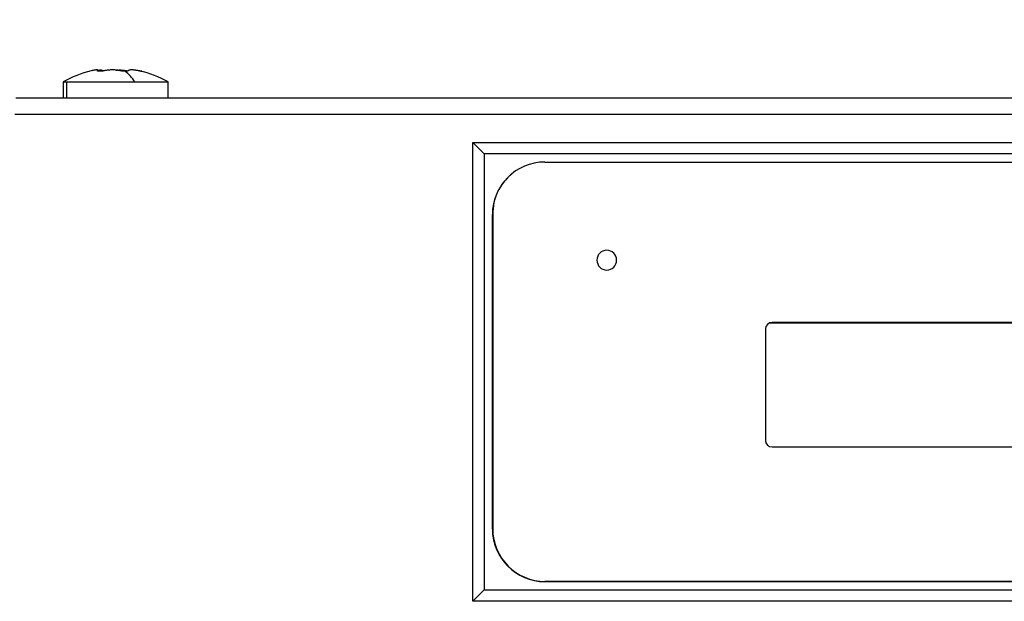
# Model space of a CAD drawing. Header units: millimetres. Extents: x 0 to 2794, y 0 to 2159.
# Tile 35 of 66: x 924 to 1112, y 1695 to 1806. Entities that reach past the tile are written whole.
import ezdxf

# ---------------------------------------------------------------- set-up
doc = ezdxf.new("R2010")
doc.units = ezdxf.units.MM
doc.header["$LTSCALE"] = 10
doc.layers.add('DIMENSIONS', color=140, linetype='Continuous', lineweight=25)
doc.styles.add('SLDTEXTSTYLE0', font='TXT', dxfattribs={"width": 0.7})
doc.dimstyles.new('SLDDIMSTYLE0', dxfattribs={"dimtxt": 21.580078, "dimasz": 33.02, "dimexe": 0, "dimexo": 0.0625, "dimgap": 5.39502, "dimtad": 0, "dimtih": 1, "dimtoh": 1, "dimdec": 1, "dimlfac": 0.8, "dimrnd": 1e-09, "dimzin": 12, "dimdsep": 46, "dimtxsty": 'SLDTEXTSTYLE0', "dimsah": 1, "dimcen": 0.09, "dimadec": 0, "dimazin": 3, "dimtfac": 1, "dimtdec": 1, "dimtofl": 0, "dimtmove": 0, "dimatfit": 3, "dimfxl": 0, "dimfrac": 2, "dimtolj": 1, "dimtzin": 12, "dimarcsym": 0})

# ---------------------------------------------------------------- blocks, each defined once
blk = doc.blocks.new('_D')
at = {"layer": 'DIMENSIONS'}
for p, q in [((736.39, 1801.92), (736.39, 1928.45)), ((1484.14, 1801.92), (1484.14, 1928.45)), ((736.39, 1896.7), (1048.3, 1896.7)), ((1077.54, 1896.7), (1070.29, 1896.7)), ((1070.29, 1896.7), (1070.29, 1862.4)), ((1159.62, 1896.7), (1166.86, 1896.7)), ((1166.86, 1896.7), (1166.86, 1862.4)), ((1484.14, 1896.7), (1188.86, 1896.7)), ((1070.29, 1862.4), (1077.54, 1862.4)), ((1166.86, 1862.4), (1159.62, 1862.4))]:
    blk.add_line(p, q, dxfattribs=at)
for points in [[(736.39, 1896.7), (769.41, 1891.62), (769.41, 1901.78)], [(1484.14, 1896.7), (1451.12, 1901.78), (1451.12, 1891.62)]]:
    blk.add_solid(points, dxfattribs=at)
at = {"layer": 'DIMENSIONS', "char_height": 21.167, "attachment_point": 1, "style": 'SLDTEXTSTYLE0'}
for s, insert in [('598.2', (1077.54, 1928.81)), ('23.55', (1077.54, 1889.68))]:
    blk.add_mtext(s, dxfattribs=dict(at, insert=insert))

msp = doc.modelspace()

# ---------------------------------------------------------------- linework, layer by layer
for p, q in [((939.3, 1796.41), (939.3, 1796.36)), ((939.36, 1796.33), (939.36, 1796.56)), ((932.77, 1794.26), (932.77, 1791.19)), ((932.77, 1794.26), (933.45, 1794.26)), ((933.45, 1794.26), (946.39, 1794.26)), ((933.45, 1791.19), (933.45, 1794.26)), ((946.39, 1794.26), (952.77, 1794.26)), ((952.77, 1791.19), (952.77, 1794.26)), ((1296.81, 1791.19), (923.73, 1791.19)), ((1296.98, 1788.06), (923.56, 1788.06)), ((1010.82, 1782.75), (1012.99, 1780.58)), ((1010.82, 1782.75), (1210.82, 1782.75)), ((1010.82, 1695.25), (1010.82, 1782.75)), ((1208.66, 1780.58), (1012.99, 1780.58)), ((1012.99, 1780.58), (1012.99, 1697.41)), ((1024.57, 1779), (1197.07, 1779)), ((1014.57, 1709), (1014.57, 1769)), ((1014.63, 1769.04), (1014.63, 1709.04)), ((1067.55, 1748.37), (1115.7, 1748.37)), ((1115.38, 1748.42), (1067.88, 1748.42)), ((1066.63, 1747.17), (1066.63, 1725.92)), ((1067.88, 1724.67), (1115.38, 1724.67)), ((1197.07, 1699), (1024.57, 1699)), ((1024.63, 1699.04), (1197.13, 1699.04)), ((1010.82, 1695.25), (1012.99, 1697.41)), ((1012.99, 1697.41), (1208.66, 1697.41)), ((1210.82, 1695.25), (1010.82, 1695.25))]:
    msp.add_line(p, q)
for centre, radius, start, end in [((942.77, 1776.94), 20, 103.5811, 120), ((940.24, 1790.63), 7.14, 30.5144, 52.576), ((942.77, 1776.94), 20, 60, 76.6579), ((1024.57, 1769), 10, 90, 180), ((1024.63, 1769.04), 10, 129.7278, 180), ((1036.38, 1760.29), 1.88, 0, 180), ((1036.38, 1760.29), 1.88, 180, 0), ((1067.88, 1747.17), 1.25, 90, 180), ((1067.88, 1725.92), 1.25, 180, 270), ((1024.57, 1709), 10, 180, 270), ((1024.63, 1709.04), 10, 180, 270)]:
    msp.add_arc(centre, radius, start, end)
for points, knots in [([(939.3, 1796.41), (939.31, 1796.42), (939.33, 1796.44), (939.35, 1796.46), (939.36, 1796.48), (939.35, 1796.5), (939.34, 1796.53), (939.29, 1796.55), (939.17, 1796.56), (938.99, 1796.55), (938.8, 1796.53), (938.59, 1796.49), (938.4, 1796.45), (938.26, 1796.42), (938.19, 1796.41)], [0, 0, 0, 0, 0.050327, 0.100303, 0.150078, 0.199804, 0.249632, 0.374579, 0.499238, 0.623988, 0.74906, 0.832467, 0.915876, 1, 1, 1, 1]), ([(939.35, 1796.33), (939.34, 1796.33), (939.32, 1796.34), (939.3, 1796.35), (939.29, 1796.36), (939.29, 1796.38), (939.3, 1796.4), (939.3, 1796.41)], [0, 0, 0, 0, 0.165747, 0.331556, 0.49893, 0.749633, 1, 1, 1, 1]), ([(939.3, 1796.53), (939.45, 1796.54), (939.82, 1796.57), (940.2, 1796.53), (940.31, 1796.45), (940.37, 1796.41)], [0, 0, 0, 0, 0.274428, 0.636471, 1, 1, 1, 1]), ([(940.59, 1796.41), (940.57, 1796.4), (940.51, 1796.39), (940.42, 1796.37), (940.33, 1796.36), (940.2, 1796.34), (940.04, 1796.32), (939.86, 1796.31), (939.7, 1796.3), (939.55, 1796.3), (939.43, 1796.31), (939.38, 1796.32), (939.35, 1796.33)], [0, 0, 0, 0, 0.063197, 0.125593, 0.187809, 0.250469, 0.375679, 0.500316, 0.625255, 0.750083, 0.874869, 1, 1, 1, 1]), ([(943.63, 1796.41), (943.59, 1796.42), (943.51, 1796.44), (943.38, 1796.46), (943.24, 1796.48), (943.1, 1796.5), (942.88, 1796.53), (942.58, 1796.55), (942.18, 1796.56), (941.78, 1796.55), (941.42, 1796.53), (941.11, 1796.49), (940.84, 1796.45), (940.68, 1796.42), (940.59, 1796.41)], [0, 0, 0, 0, 0.050308, 0.100265, 0.150032, 0.199767, 0.249632, 0.374572, 0.499238, 0.624081, 0.74906, 0.832661, 0.916052, 1, 1, 1, 1]), ([(942.77, 1796.53), (942.96, 1796.54), (943.41, 1796.57), (944.18, 1796.53), (944.69, 1796.45), (944.94, 1796.41)], [0, 0, 0, 0, 0.274428, 0.636471, 1, 1, 1, 1]), ([(944.58, 1796.3), (944.55, 1796.3), (944.5, 1796.3), (944.42, 1796.31), (944.32, 1796.31), (944.21, 1796.32), (944.08, 1796.33), (943.96, 1796.35), (943.84, 1796.36), (943.73, 1796.38), (943.66, 1796.4), (943.63, 1796.41)], [0, 0, 0, 0, 0.082963, 0.165887, 0.249484, 0.374449, 0.499109, 0.623713, 0.749081, 0.874559, 1, 1, 1, 1]), ([(945.17, 1796.41), (945.17, 1796.4), (945.16, 1796.39), (945.13, 1796.37), (945.09, 1796.36), (945.04, 1796.34), (944.98, 1796.33), (944.9, 1796.32), (944.8, 1796.31), (944.7, 1796.3), (944.62, 1796.3), (944.58, 1796.3)], [0, 0, 0, 0, 0.101586, 0.2012, 0.300004, 0.399187, 0.499928, 0.624286, 0.749675, 0.875477, 1, 1, 1, 1]), ([(947.09, 1796.41), (947.04, 1796.42), (946.94, 1796.44), (946.8, 1796.46), (946.65, 1796.48), (946.52, 1796.5), (946.31, 1796.53), (946.06, 1796.55), (945.79, 1796.56), (945.55, 1796.55), (945.39, 1796.53), (945.28, 1796.49), (945.21, 1796.45), (945.19, 1796.42), (945.17, 1796.41)], [0, 0, 0, 0, 0.050206, 0.10011, 0.149874, 0.19966, 0.249633, 0.374486, 0.499239, 0.623994, 0.74906, 0.832513, 0.915908, 1, 1, 1, 1]), ([(946.38, 1796.56), (946.4, 1796.56), (946.44, 1796.56), (946.51, 1796.55), (946.59, 1796.55), (946.68, 1796.53), (946.8, 1796.52), (946.95, 1796.49), (947.14, 1796.45), (947.28, 1796.42), (947.35, 1796.41)], [0, 0, 0, 0, 0.099929, 0.199486, 0.298985, 0.398742, 0.49907, 0.665568, 0.832073, 1, 1, 1, 1]), ([(947.35, 1796.41), (947.37, 1796.4), (947.43, 1796.39), (947.5, 1796.37), (947.56, 1796.36), (947.61, 1796.34), (947.66, 1796.33), (947.69, 1796.32), (947.73, 1796.31), (947.72, 1796.3), (947.66, 1796.31), (947.58, 1796.32), (947.5, 1796.33), (947.39, 1796.35), (947.25, 1796.38), (947.15, 1796.4), (947.09, 1796.41)], [0, 0, 0, 0, 0.050841, 0.100667, 0.150071, 0.199665, 0.250055, 0.31226, 0.374971, 0.499874, 0.624394, 0.686909, 0.749337, 0.832897, 0.915529, 1, 1, 1, 1])]:
    msp.add_open_spline(points, degree=3, knots=knots)

# ---------------------------------------------------------------- dimensions: what is measured, and where the dimension line sits
at = {"layer": 'DIMENSIONS'}
dim = msp.add_linear_dim(base=(1484.14, 1896.7), p1=(736.39, 1789.22), p2=(1484.14, 1789.22), dimstyle='SLDDIMSTYLE0', dxfattribs=at)
dim.commit()
dim.dimension.update_dxf_attribs({"geometry": '_D', "text_midpoint": (1118.58, 1896.7), "dimtype": 160})

doc.saveas('drawing.dxf')
